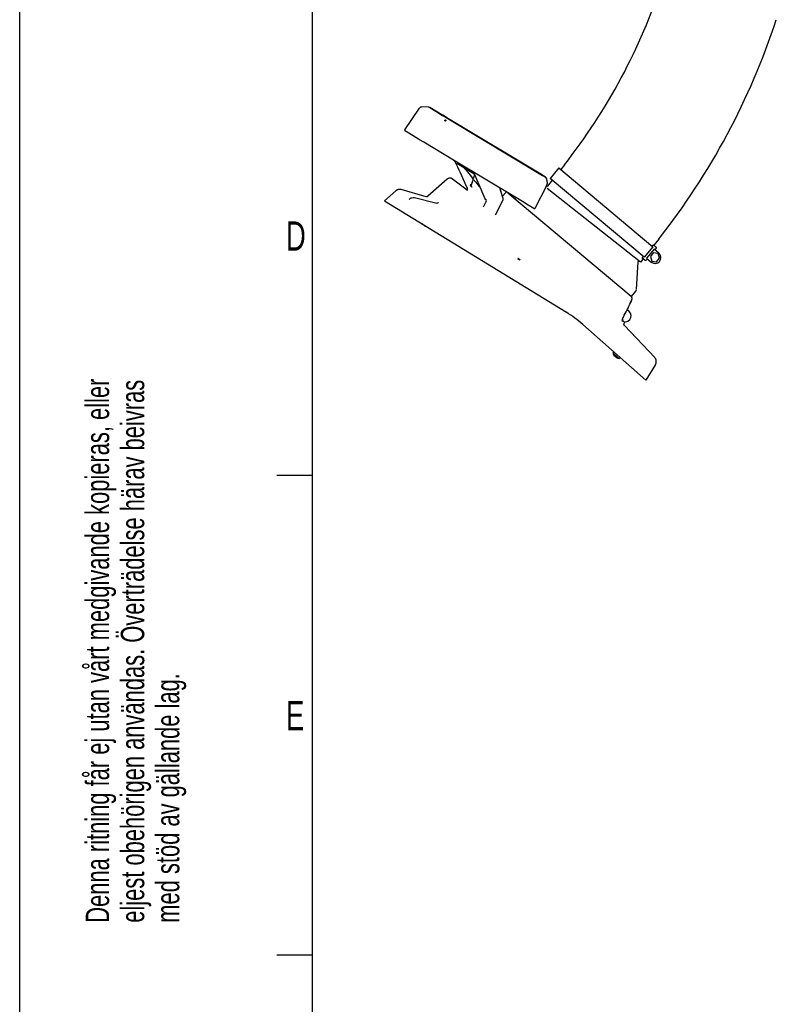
# Model space of a CAD drawing. Extents: x 0 to 594, y 0 to 420.
# Tile 2 of 29: x 0 to 65, y 206 to 290. Entities that reach past the tile are written whole.
import ezdxf

# ---------------------------------------------------------------- set-up
doc = ezdxf.new("R2010")
doc.units = 0
doc.header["$LTSCALE"] = 32.67
for name, color, linetype in [('100-5826-02_DXF_CONTINUOUS', 7, 'CONTINUOUS'), ('100-5862_DXF_CONTINUOUS_LI', 7, 'CONTINUOUS'), ('100-5865A_DXF_CONTINUOUS_L', 7, 'CONTINUOUS'), ('101497_DXF_CONTINUOUS_LINE', 7, 'CONTINUOUS'), ('102084_DXF_CONTINUOUS_LINE', 7, 'CONTINUOUS'), ('103000_DXF_CONTINUOUS_LINE', 7, 'CONTINUOUS'), ('104080_2D_DXF_FORMAT', 7, 'CONTINUOUS'), ('137163_DXF_CONTINUOUS_LINE', 7, 'CONTINUOUS')]:
    doc.layers.add(name, color=color, linetype=linetype)
doc.styles.get("Standard").update_dxf_attribs({"font": 'txt', "width": 0.7})
doc.styles.add('TEXTSTYLE_2', font='txt', dxfattribs={"width": 0.7})

# ---------------------------------------------------------------- blocks, each defined once
blk = doc.blocks.new('SQS_LAGTEXT_BL0', base_point=(6.825, 146.282))
at = {"layer": '104080_2D_DXF_FORMAT', "color": 2, "linetype": 'CONTINUOUS', "style": 'TEXTSTYLE_2', "width": 0.7}
for s, p in [('Denna ritning får ej utan vårt medgivande kopieras, eller', (7.648, 212.772)), ('eljest obehörigen användas. Överträdelse härav beivras', (10.648, 212.772)), ('med stöd av gällande lag.', (13.648, 212.772))]:
    blk.add_text(s, height=2, rotation=90, dxfattribs=at).set_placement(p)

msp = doc.modelspace()

# ---------------------------------------------------------------- linework, layer by layer
at = {"layer": '100-5826-02_DXF_CONTINUOUS', "color": 7, "linetype": 'CONTINUOUS'}
for p, q in [((45.026, 275.713), (45.143, 275.742)), ((42.351, 274.664), (42.436, 274.76)), ((52.916, 269.322), (52.953, 269.367)), ((52.738, 266.893), (52.894, 269.266)), ((52.314, 266.301), (52.69, 266.77))]:
    msp.add_line(p, q, dxfattribs=at)
for centre, radius, start, end in [((52.994, 269.259), 0.1, 141.03121, 176.22278), ((52.518, 266.907), 0.22, 321.32984, 356.22278)]:
    msp.add_arc(centre, radius, start, end, dxfattribs=at)
at = {"layer": '100-5862_DXF_CONTINUOUS_LI', "color": 7, "linetype": 'CONTINUOUS'}
for p, q in [((36.564, 276.337), (34.909, 274.873)), ((37.004, 276.356), (38.268, 275.42)), ((31.201, 274.489), (32.159, 275.337)), ((34.769, 274.841), (32.626, 275.444)), ((31.201, 274.489), (46.758, 264.956)), ((33.755, 274.766), (35.672, 274.293)), ((41.284, 274.885), (41.562, 275.199)), ((41.733, 275.183), (52.292, 266.323)), ((42.616, 269.574), (42.606, 269.523)), ((42.624, 269.494), (42.606, 269.523)), ((42.751, 269.469), (42.616, 269.574)), ((42.616, 269.574), (42.637, 269.556)), ((42.637, 269.556), (42.624, 269.494)), ((42.803, 269.427), (42.624, 269.494)), ((42.803, 269.427), (42.637, 269.556)), ((52.328, 265.974), (52.336, 265.994)), ((52.336, 265.994), (52.343, 266.014)), ((52.343, 266.014), (52.349, 266.034)), ((52.349, 266.034), (52.354, 266.054)), ((52.354, 266.054), (52.359, 266.074)), ((52.359, 266.074), (52.362, 266.094)), ((52.364, 266.187), (52.36, 266.205)), ((52.362, 266.094), (52.364, 266.113)), ((52.365, 266.169), (52.363, 266.188)), ((52.364, 266.113), (52.366, 266.132)), ((52.366, 266.151), (52.365, 266.17)), ((52.366, 266.132), (52.366, 266.151)), ((52.1, 265.484), (52.175, 265.642)), ((52.248, 265.799), (52.316, 265.946)), ((52.249, 265.8), (52.316, 265.946)), ((52.316, 265.946), (52.32, 265.954)), ((52.319, 265.953), (52.328, 265.974)), ((51.549, 264.335), (51.637, 264.262)), ((48.159, 263.919), (53.547, 259.153)), ((51.709, 264.021), (51.735, 264.053)), ((54.304, 261.098), (51.718, 263.823)), ((54.368, 260.493), (53.547, 259.153))]:
    msp.add_line(p, q, dxfattribs=at)
for points in [[(37.004, 276.356), (37, 276.358), (36.996, 276.361), (36.992, 276.364), (36.988, 276.367), (36.984, 276.369), (36.979, 276.372), (36.975, 276.375), (36.97, 276.378), (36.965, 276.381), (36.96, 276.384), (36.954, 276.386), (36.949, 276.389), (36.944, 276.392), (36.938, 276.394), (36.932, 276.397), (36.926, 276.399), (36.92, 276.401), (36.914, 276.404), (36.908, 276.406), (36.902, 276.408), (36.896, 276.41), (36.889, 276.412), (36.883, 276.413), (36.876, 276.415), (36.869, 276.417), (36.862, 276.418), (36.855, 276.419), (36.848, 276.42), (36.841, 276.421), (36.834, 276.422), (36.827, 276.423), (36.819, 276.424), (36.812, 276.424), (36.804, 276.424), (36.797, 276.424), (36.789, 276.424), (36.781, 276.424), (36.773, 276.424), (36.765, 276.423), (36.757, 276.422), (36.749, 276.421), (36.741, 276.42), (36.733, 276.419), (36.725, 276.417), (36.717, 276.415), (36.708, 276.413), (36.7, 276.411), (36.692, 276.409), (36.683, 276.406), (36.675, 276.403), (36.667, 276.4), (36.658, 276.396), (36.65, 276.393), (36.641, 276.389), (36.633, 276.384), (36.625, 276.38), (36.617, 276.375), (36.608, 276.37), (36.6, 276.365), (36.592, 276.359), (36.584, 276.353), (36.576, 276.347), (36.568, 276.341), (36.564, 276.337)], [(32.626, 275.444), (32.619, 275.446), (32.598, 275.451), (32.576, 275.455), (32.555, 275.458), (32.533, 275.461), (32.511, 275.462), (32.489, 275.462), (32.467, 275.462), (32.445, 275.46), (32.423, 275.458), (32.402, 275.455), (32.38, 275.45), (32.359, 275.445), (32.338, 275.439), (32.317, 275.432), (32.296, 275.423), (32.276, 275.414), (32.256, 275.404), (32.237, 275.394), (32.218, 275.382), (32.2, 275.37), (32.182, 275.356), (32.165, 275.342), (32.159, 275.337)], [(34.909, 274.873), (34.907, 274.872), (34.901, 274.866), (34.894, 274.861), (34.886, 274.857), (34.879, 274.852), (34.871, 274.849), (34.864, 274.845), (34.856, 274.842), (34.847, 274.84), (34.839, 274.838), (34.831, 274.837), (34.822, 274.836), (34.814, 274.835), (34.805, 274.835), (34.797, 274.836), (34.788, 274.837), (34.78, 274.838), (34.772, 274.84), (34.769, 274.841)], [(52.361, 266.204), (52.357, 266.221), (52.351, 266.237), (52.345, 266.252), (52.338, 266.266), (52.33, 266.28), (52.321, 266.292), (52.312, 266.303), (52.302, 266.313), (52.292, 266.323)], [(52.36, 266.205), (52.356, 266.222), (52.351, 266.238), (52.345, 266.253), (52.337, 266.268), (52.329, 266.281), (52.32, 266.294), (52.314, 266.301)], [(51.629, 264.556), (51.705, 264.7), (51.787, 264.856), (51.867, 265.012), (51.945, 265.169), (52.023, 265.326)], [(51.946, 265.169), (52.023, 265.325), (52.1, 265.484)], [(52.099, 265.483), (52.174, 265.641), (52.249, 265.8)], [(51.55, 264.325), (51.55, 264.325), (51.55, 264.326), (51.549, 264.328), (51.549, 264.332), (51.549, 264.336), (51.55, 264.342), (51.551, 264.349), (51.552, 264.357), (51.553, 264.365), (51.556, 264.375), (51.558, 264.386), (51.562, 264.398), (51.566, 264.411), (51.571, 264.425), (51.576, 264.44), (51.582, 264.456), (51.589, 264.473), (51.597, 264.491), (51.606, 264.509), (51.615, 264.528), (51.625, 264.548), (51.629, 264.556)], [(51.718, 263.824), (51.717, 263.825), (51.71, 263.832), (51.705, 263.84), (51.699, 263.848), (51.695, 263.857), (51.69, 263.865), (51.686, 263.875), (51.683, 263.884), (51.68, 263.894), (51.678, 263.904), (51.677, 263.914), (51.676, 263.925), (51.677, 263.935), (51.678, 263.945), (51.679, 263.955), (51.681, 263.965), (51.684, 263.975), (51.688, 263.984), (51.691, 263.993), (51.696, 264.001), (51.701, 264.009), (51.706, 264.017), (51.709, 264.021)], [(54.368, 260.493), (54.373, 260.501), (54.384, 260.521), (54.394, 260.541), (54.403, 260.562), (54.411, 260.583), (54.419, 260.605), (54.425, 260.626), (54.43, 260.649), (54.435, 260.671), (54.438, 260.693), (54.44, 260.716), (54.441, 260.739), (54.442, 260.761), (54.441, 260.784), (54.439, 260.807), (54.436, 260.829), (54.432, 260.852), (54.427, 260.874), (54.421, 260.896), (54.414, 260.918), (54.406, 260.939), (54.397, 260.96), (54.387, 260.981), (54.377, 261.001), (54.365, 261.02), (54.352, 261.039), (54.339, 261.057), (54.325, 261.075), (54.31, 261.092), (54.304, 261.098)]]:
    msp.add_lwpolyline(points, dxfattribs=at)
for centre, radius, start, end in [((41.637, 275.133), 0.1, 81.58751, 138.5), ((41.533, 256.43), 10, 48.5, 58.5), ((51.656, 264.115), 0.1, 321.5, 21.72007)]:
    msp.add_arc(centre, radius, start, end, dxfattribs=at)
for points, knots in [([(33.318, 274.63), (33.376, 274.687), (33.515, 274.775), (33.681, 274.784), (33.755, 274.766)], [0, 0, 0, 0, 0.51658, 1, 1, 1, 1]), ([(35.802, 274.331), (35.784, 274.314), (35.743, 274.289), (35.694, 274.287), (35.672, 274.293)], [0, 0, 0, 0, 0.515189, 1, 1, 1, 1])]:
    msp.add_open_spline(points, degree=3, knots=knots, dxfattribs=at)
at = {"layer": '100-5865A_DXF_CONTINUOUS_L', "color": 7, "linetype": 'CONTINUOUS'}
for p, q in [((32.939, 280.563), (34.177, 282.4)), ((34.934, 282.501), (34.388, 282.51)), ((35.058, 282.465), (35.072, 282.456)), ((35.065, 282.461), (35.058, 282.465)), ((35.072, 282.457), (35.065, 282.461)), ((35.594, 282.146), (35.072, 282.457)), ((35.072, 282.456), (35.585, 282.146)), ((35.585, 282.146), (36.17, 281.793)), ((35.599, 282.139), (35.586, 282.148)), ((35.593, 282.144), (35.586, 282.148)), ((35.6, 282.14), (35.593, 282.144)), ((36.174, 281.798), (35.594, 282.146)), ((36.171, 281.794), (35.599, 282.139)), ((36.466, 281.622), (35.6, 282.14)), ((36.17, 281.793), (36.463, 281.617)), ((36.667, 281.495), (36.171, 281.794)), ((36.682, 281.494), (36.174, 281.798)), ((36.463, 281.617), (36.885, 281.364)), ((36.466, 281.622), (36.889, 281.369)), ((36.885, 281.364), (36.667, 281.495)), ((44.722, 276.669), (36.682, 281.494)), ((44.906, 276.544), (36.885, 281.364)), ((36.885, 281.364), (44.714, 276.659)), ((36.889, 281.369), (44.913, 276.554)), ((33.045, 280.406), (32.962, 280.457)), ((34.114, 279.762), (33.045, 280.406)), ((34.192, 279.715), (34.114, 279.762)), ((34.566, 279.49), (34.192, 279.715)), ((37.099, 277.968), (34.566, 279.49)), ((37.093, 277.967), (37.097, 277.964)), ((37.097, 277.964), (37.098, 277.963)), ((38.957, 276.851), (37.099, 277.968)), ((37.376, 277.668), (37.379, 277.666)), ((38.844, 276.785), (37.379, 277.666)), ((38.048, 277.264), (38.17, 277.11)), ((38.807, 276.928), (38.809, 276.924)), ((38.713, 276.175), (38.675, 276.057)), ((38.768, 276.346), (38.768, 276.344)), ((38.835, 276.555), (38.795, 276.432)), ((38.809, 276.924), (38.825, 276.895)), ((38.825, 276.895), (38.831, 276.883)), ((38.831, 276.883), (38.834, 276.877)), ((38.841, 276.863), (38.844, 276.855)), ((38.844, 276.855), (38.848, 276.846)), ((38.852, 276.836), (38.852, 276.833)), ((38.853, 276.837), (38.853, 276.837)), ((38.893, 276.885), (38.893, 276.885)), ((38.922, 276.695), (39.787, 274.678)), ((43.133, 274.342), (38.957, 276.851)), ((44.714, 276.659), (44.906, 276.544)), ((44.913, 276.554), (44.722, 276.669)), ((44.907, 276.543), (44.907, 276.543)), ((44.917, 276.552), (44.914, 276.553)), ((44.914, 276.553), (44.914, 276.553)), ((45.086, 276.243), (45.101, 275.945)), ((45.093, 276.253), (45.108, 275.954)), ((38.586, 275.746), (38.551, 275.82)), ((38.639, 275.942), (38.606, 275.836)), ((38.612, 275.798), (38.623, 275.833)), ((38.612, 275.798), (38.623, 275.831)), ((38.655, 275.677), (38.634, 275.689)), ((38.675, 276.057), (38.639, 275.942)), ((41.323, 274.768), (41.055, 275.59)), ((41.288, 274.889), (41.062, 275.586)), ((44.08, 273.867), (45.069, 275.798)), ((45.028, 275.714), (45.076, 275.808)), ((45.108, 275.948), (45.108, 275.954)), ((45.108, 275.933), (45.108, 275.948)), ((40.694, 273.295), (41.312, 274.508)), ((41.323, 274.768), (41.323, 274.768)), ((39.67, 273.967), (39.875, 274.373)), ((43.18, 274.314), (43.133, 274.342)), ((43.497, 274.123), (43.18, 274.314)), ((43.975, 273.837), (43.497, 274.123)), ((43.974, 273.837), (43.975, 273.837))]:
    msp.add_line(p, q, dxfattribs=at)
for points in [[(37.098, 277.963), (37.106, 277.957), (37.114, 277.951), (37.122, 277.945), (37.129, 277.939), (37.137, 277.933), (37.144, 277.927), (37.151, 277.921), (37.158, 277.915), (37.164, 277.909), (37.17, 277.903), (37.175, 277.897), (37.18, 277.891), (37.184, 277.886), (37.188, 277.881), (37.191, 277.876), (37.193, 277.873)], [(37.193, 277.873), (37.195, 277.87), (37.199, 277.865), (37.202, 277.859), (37.205, 277.853), (37.208, 277.847), (37.211, 277.841)], [(37.211, 277.841), (37.317, 277.621), (37.428, 277.386), (37.541, 277.146), (37.656, 276.901), (37.773, 276.65), (37.892, 276.393), (38.014, 276.131), (38.138, 275.863), (38.264, 275.589)], [(38.17, 277.11), (38.287, 276.963), (38.402, 276.817), (38.517, 276.674), (38.631, 276.532), (38.733, 276.404)], [(38.798, 276.946), (38.799, 276.946), (38.799, 276.944), (38.8, 276.943), (38.8, 276.942), (38.801, 276.94), (38.802, 276.939), (38.802, 276.938), (38.803, 276.936), (38.804, 276.934), (38.805, 276.933), (38.805, 276.931), (38.807, 276.928)], [(38.768, 276.346), (38.752, 276.296), (38.713, 276.175)], [(38.733, 276.404), (38.736, 276.401), (38.739, 276.396), (38.742, 276.392), (38.745, 276.388), (38.748, 276.384), (38.751, 276.38), (38.753, 276.376), (38.755, 276.373), (38.757, 276.369), (38.759, 276.366), (38.761, 276.362), (38.763, 276.359), (38.764, 276.356), (38.765, 276.354), (38.766, 276.351), (38.767, 276.349), (38.768, 276.347), (38.768, 276.346)], [(38.825, 276.274), (38.825, 276.274), (38.824, 276.274), (38.824, 276.274), (38.824, 276.274), (38.825, 276.274), (38.826, 276.273), (38.828, 276.272), (38.829, 276.271), (38.831, 276.27), (38.833, 276.269), (38.836, 276.267), (38.838, 276.265), (38.841, 276.263), (38.844, 276.261), (38.847, 276.258), (38.85, 276.255), (38.853, 276.252), (38.856, 276.249), (38.859, 276.246), (38.862, 276.243), (38.866, 276.239), (38.869, 276.235), (38.872, 276.232), (38.875, 276.228)], [(38.834, 276.877), (38.836, 276.872), (38.839, 276.868), (38.841, 276.863)], [(38.895, 276.738), (38.879, 276.688), (38.835, 276.555)], [(38.844, 276.785), (38.846, 276.784), (38.849, 276.782), (38.852, 276.78), (38.855, 276.778), (38.858, 276.775), (38.861, 276.773), (38.865, 276.77), (38.868, 276.766), (38.872, 276.763), (38.876, 276.759), (38.879, 276.755), (38.883, 276.751), (38.887, 276.747), (38.891, 276.743), (38.894, 276.738), (38.898, 276.733), (38.902, 276.729), (38.905, 276.724), (38.908, 276.719), (38.911, 276.715), (38.914, 276.71), (38.916, 276.706), (38.918, 276.702), (38.92, 276.699), (38.922, 276.695)], [(38.848, 276.846), (38.849, 276.844), (38.85, 276.841), (38.851, 276.839), (38.851, 276.837), (38.852, 276.836)], [(38.875, 276.228), (38.981, 276.097), (39.094, 275.957), (39.207, 275.819), (39.318, 275.682), (39.398, 275.585)], [(45.086, 276.243), (45.086, 276.251), (45.084, 276.269), (45.081, 276.288), (45.078, 276.306), (45.073, 276.324), (45.068, 276.341), (45.062, 276.359), (45.054, 276.376), (45.047, 276.393), (45.038, 276.409), (45.028, 276.425), (45.017, 276.441), (45.006, 276.456), (44.994, 276.47), (44.981, 276.484), (44.968, 276.498), (44.953, 276.51), (44.938, 276.522), (44.923, 276.533), (44.907, 276.543)], [(45.093, 276.253), (45.093, 276.26), (45.091, 276.28), (45.088, 276.299), (45.084, 276.317), (45.08, 276.336), (45.074, 276.355), (45.067, 276.373), (45.06, 276.391), (45.051, 276.408), (45.042, 276.425), (45.031, 276.442), (45.02, 276.458), (45.007, 276.473), (44.994, 276.488), (44.98, 276.502), (44.966, 276.516), (44.95, 276.529), (44.934, 276.54), (44.917, 276.552)], [(45.069, 275.798), (45.072, 275.804), (45.078, 275.817), (45.084, 275.832), (45.089, 275.847), (45.093, 275.862), (45.096, 275.877), (45.099, 275.893), (45.1, 275.909), (45.101, 275.925), (45.101, 275.941), (45.101, 275.945)], [(45.076, 275.808), (45.079, 275.813), (45.085, 275.826), (45.091, 275.841), (45.096, 275.855), (45.1, 275.87), (45.103, 275.886), (45.106, 275.901), (45.107, 275.917), (45.108, 275.933)], [(39.787, 274.678), (39.789, 274.675), (39.791, 274.668), (39.794, 274.661), (39.795, 274.655), (39.797, 274.648), (39.798, 274.64), (39.799, 274.638)], [(39.799, 274.638), (39.799, 274.635), (39.799, 274.63), (39.799, 274.624), (39.799, 274.619), (39.798, 274.613), (39.796, 274.606), (39.794, 274.6), (39.792, 274.593), (39.788, 274.586)], [(41.312, 274.508), (41.315, 274.514), (41.323, 274.532), (41.329, 274.549), (41.334, 274.566), (41.337, 274.582), (41.34, 274.597), (41.342, 274.612), (41.343, 274.627), (41.344, 274.641), (41.343, 274.655), (41.343, 274.67), (41.341, 274.684), (41.339, 274.699), (41.337, 274.713), (41.334, 274.729), (41.33, 274.745), (41.325, 274.762), (41.323, 274.768)], [(43.975, 273.837), (43.98, 273.834), (43.985, 273.832), (43.991, 273.83), (43.997, 273.828), (44.003, 273.827), (44.008, 273.827), (44.014, 273.827), (44.02, 273.827), (44.026, 273.828), (44.031, 273.829), (44.037, 273.83), (44.042, 273.832), (44.047, 273.834), (44.052, 273.837), (44.056, 273.84), (44.061, 273.843), (44.065, 273.847), (44.068, 273.851), (44.072, 273.855), (44.075, 273.859), (44.078, 273.864), (44.08, 273.867)]]:
    msp.add_lwpolyline(points, dxfattribs=at)
at = {"layer": '100-5865A_DXF_CONTINUOUS_L', "color": 9, "linetype": 'CONTINUOUS'}
msp.add_circle((36.405, 281.36), 0.05, dxfattribs=at)
at = {"layer": '100-5865A_DXF_CONTINUOUS_L', "color": 7, "linetype": 'CONTINUOUS'}
for centre, radius, start, end in [((34.384, 282.26), 0.25, 89.01497, 146.01497), ((34.929, 282.251), 0.25, 59.01497, 89.01497), ((33.001, 280.522), 0.075, 146.01497, 239.01497), ((36.879, 277.72), 0.327, 49.16865, 54.03933), ((76.632, 263.013), 40.113, 160.92373, 161.36166), ((38.722, 276.7), 0.252, 51.53403, 53.63207), ((38.72, 276.697), 0.256, 49.06735, 51.5311), ((38.717, 276.693), 0.26, 47.85477, 49.0703), ((38.933, 276.944), 0.0717, 243.87368, 248.8594), ((38.933, 276.943), 0.0714, 248.85561, 254.55695), ((38.933, 276.942), 0.0702, 254.55651, 259.28974), ((44.727, 276.247), 0.347, 58.71543, 59.00543), ((44.734, 276.257), 0.347, 58.73417, 59.02433), ((112.41, 335.129), 94.212, 218.99961, 219.19534)]:
    msp.add_arc(centre, radius, start, end, dxfattribs=at)
for points, knots in [([(38.901, 276.879), (38.899, 276.881), (38.896, 276.882), (38.893, 276.884), (38.893, 276.885)], [0, 0, 0, 0, 0.836362, 1, 1, 1, 1]), ([(38.264, 275.589), (38.28, 275.555), (38.289, 275.47), (38.26, 275.393), (38.238, 275.356)], [0, 0, 0, 0, 0.465786, 1, 1, 1, 1]), ([(38.554, 275.917), (38.551, 275.9), (38.544, 275.868), (38.544, 275.834), (38.551, 275.82)], [0, 0, 0, 0, 0.524107, 1, 1, 1, 1]), ([(38.634, 275.689), (38.623, 275.696), (38.606, 275.714), (38.592, 275.735), (38.586, 275.746)], [0, 0, 0, 0, 0.493622, 1, 1, 1, 1]), ([(38.603, 275.787), (38.602, 275.786), (38.601, 275.785), (38.6, 275.785), (38.599, 275.784)], [0, 0, 0, 0, 0.521288, 1, 1, 1, 1]), ([(38.655, 275.677), (38.659, 275.675), (38.676, 275.668), (38.696, 275.673), (38.708, 275.679)], [0, 0, 0, 0, 0.232752, 1, 1, 1, 1]), ([(39.875, 274.373), (39.885, 274.392), (39.914, 274.466), (39.921, 274.554), (39.899, 274.606)], [0, 0, 0, 0, 0.279384, 1, 1, 1, 1])]:
    msp.add_open_spline(points, degree=3, knots=knots, dxfattribs=at)
msp.add_open_spline([(38.612, 275.798), (38.61, 275.793), (38.607, 275.789), (38.603, 275.787)], degree=3, dxfattribs=at)
at = {"layer": '101497_DXF_CONTINUOUS_LINE', "color": 7, "linetype": 'CONTINUOUS'}
msp.add_line((52.108, 265.033), (51.946, 265.169), dxfattribs=at)
msp.add_arc((51.787, 264.65), 0.5, 230, 50, dxfattribs=at)
at = {"layer": '102084_DXF_CONTINUOUS_LINE', "color": 7, "linetype": 'CONTINUOUS'}
for p, q in [((34.621, 272.345), (34.409, 272.523)), ((50.738, 261.465), (50.821, 261.564)), ((51.267, 261.022), (50.738, 261.465)), ((51.065, 261.061), (50.812, 261.273)), ((51.267, 261.022), (51.338, 261.107))]:
    msp.add_line(p, q, dxfattribs=at)
for centre, start, end in [((34.822, 272.841), 247.96088, 262.99782), ((51.265, 261.557), 189.85167, 212.03912), ((51.265, 261.557), 247.96088, 270.14833), ((51.265, 261.557), 247.96088, 270.14833)]:
    msp.add_arc(centre, 0.535, start, end, dxfattribs=at)
at = {"layer": '103000_DXF_CONTINUOUS_LINE', "color": 7, "linetype": 'CONTINUOUS'}
for p, q in [((46.578, 277.565), (46.269, 277.173)), ((45.545, 276.253), (45.143, 275.742)), ((53.1, 269.251), (45.1, 275.546)), ((54.646, 271.216), (54.239, 270.699)), ((53.312, 269.521), (53.1, 269.251))]:
    msp.add_line(p, q, dxfattribs=at)
for radius in [51.015, 61.282]:
    msp.add_arc((6.488, 309.113), radius, 321.79991, 341.79991, dxfattribs=at)
at = {"layer": '104080_2D_DXF_FORMAT', "color": 7, "linetype": 'CONTINUOUS'}
for p, q in [((0, 0), (0, 420)), ((25, 415), (25, 5)), ((25, 251), (22, 251)), ((25, 210), (22, 210))]:
    msp.add_line(p, q, dxfattribs=at)
at = {"layer": '137163_DXF_CONTINUOUS_LINE', "color": 7, "linetype": 'CONTINUOUS'}
for p, q in [((46.112, 277.304), (45.36, 276.408)), ((46.112, 277.304), (54.141, 270.567)), ((53.389, 269.671), (45.36, 276.408)), ((54.141, 270.567), (53.389, 269.671)), ((54.254, 270.35), (53.611, 269.584)), ((54.123, 270.667), (54.081, 270.618)), ((54.199, 270.734), (54.41, 270.557)), ((54.656, 270.013), (54.254, 270.35)), ((54.422, 270.416), (54.32, 270.294)), ((53.446, 269.408), (53.235, 269.585)), ((53.329, 269.721), (53.287, 269.671)), ((53.678, 269.528), (53.587, 269.42)), ((53.611, 269.584), (54.013, 269.247)), ((54.181, 270.031), (53.931, 269.733)), ((53.931, 269.733), (54.06, 269.341)), ((54.589, 269.972), (54.181, 270.031)), ((54.467, 269.283), (54.718, 269.581)), ((54.718, 269.581), (54.589, 269.972)), ((54.06, 269.341), (54.467, 269.283))]:
    msp.add_line(p, q, dxfattribs=at)
for centre, radius, start, end in [((54.346, 270.48), 0.1, 320, 50), ((53.51, 269.484), 0.1, 230, 320), ((54.334, 269.63), 0.5, 230, 50)]:
    msp.add_arc(centre, radius, start, end, dxfattribs=at)
for points, knots in [([(54.123, 270.667), (54.131, 270.677), (54.147, 270.695), (54.17, 270.717), (54.184, 270.729), (54.196, 270.736), (54.199, 270.734)], [0, 0, 0, 0, 0.375202, 0.69316, 0.908589, 1, 1, 1, 1]), ([(53.235, 269.585), (53.232, 269.587), (53.237, 269.6), (53.246, 269.617), (53.265, 269.643), (53.279, 269.662), (53.287, 269.671)], [0, 0, 0, 0, 0.091439, 0.306946, 0.624927, 1, 1, 1, 1])]:
    msp.add_open_spline(points, degree=3, knots=knots, dxfattribs=at)

# ---------------------------------------------------------------- block references
at = {"layer": '104080_2D_DXF_FORMAT', "color": 2, "linetype": 'CONTINUOUS'}
msp.add_blockref('SQS_LAGTEXT_BL0', (6.825, 146.282), dxfattribs=at)

# ---------------------------------------------------------------- texts
at = {"layer": '104080_2D_DXF_FORMAT', "color": 2, "linetype": 'CONTINUOUS', "char_height": 2.5, "attachment_point": 1}
for s, insert, width in [('D', (22.773, 272.732), 3.39286), ('E', (22.773, 231.732), 2.67857)]:
    msp.add_mtext(s, dxfattribs=dict(at, insert=insert, width=width))

doc.saveas('drawing.dxf')
